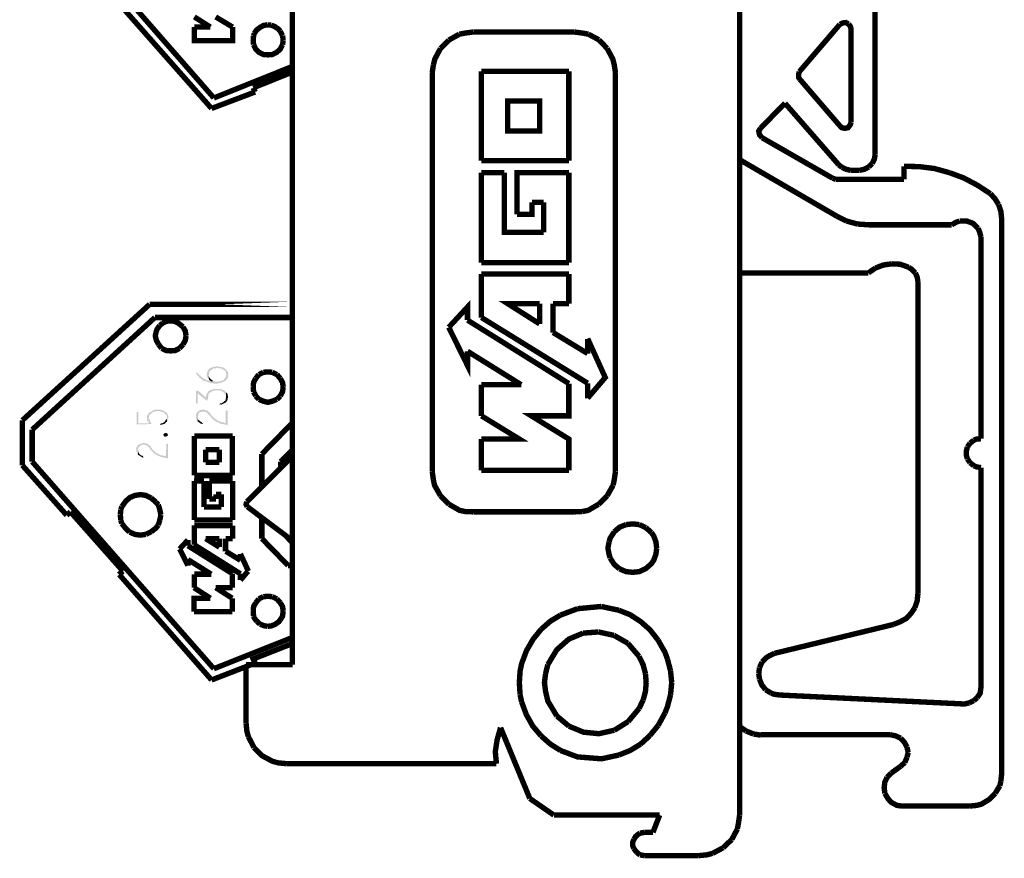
# Model space of a CAD drawing. Header units: inches. Extents: x -28.4 to 11.2, y 24.4 to 41.4.
# Tile 12 of 16: x -14.4 to -12.8, y 31.7 to 33. Entities that reach past the tile are written whole.
import ezdxf

# ---------------------------------------------------------------- set-up
doc = ezdxf.new("R2010")
doc.units = ezdxf.units.IN
doc.header["$LTSCALE"] = 1.87
doc.header["$MEASUREMENT"] = 0
doc.layers.get('0').update_dxf_attribs({"linetype": 'CONTINUOUS'})

msp = doc.modelspace()

# ---------------------------------------------------------------- hatches: boundary and pattern name
at = {"linetype": 'Continuous'}
for points in [[(-14.0392, 32.4472), (-14.0404, 32.4454), (-14.0422, 32.4449), (-14.0439, 32.4437), (-14.0463, 32.4431), (-14.0474, 32.4419), (-14.051, 32.4413), (-14.0534, 32.4407), (-14.0586, 32.4407), (-14.0604, 32.4413), (-14.0628, 32.4413), (-14.0652, 32.4419), (-14.0669, 32.4419), (-14.0681, 32.4431), (-14.0693, 32.4431), (-14.0734, 32.4449), (-14.0752, 32.4449), (-14.0776, 32.4466), (-14.0787, 32.4472), (-14.0799, 32.449), (-14.0817, 32.4496), (-14.0829, 32.4514), (-14.0834, 32.4525), (-14.0852, 32.4537), (-14.0864, 32.4555), (-14.087, 32.4578), (-14.0858, 32.4584), (-14.0829, 32.4555), (-14.0823, 32.4543), (-14.0799, 32.4525), (-14.0793, 32.4514), (-14.0782, 32.4507), (-14.0758, 32.449), (-14.0734, 32.4478), (-14.0717, 32.4466), (-14.0663, 32.4449), (-14.0646, 32.4443), (-14.0628, 32.4443), (-14.0616, 32.4437), (-14.061, 32.4454), (-14.0581, 32.4443), (-14.0557, 32.4437), (-14.0516, 32.4437), (-14.0504, 32.4443), (-14.0492, 32.4443), (-14.0474, 32.4449), (-14.0439, 32.4466), (-14.0427, 32.4478), (-14.0422, 32.449), (-14.0404, 32.4507), (-14.0398, 32.4519), (-14.0398, 32.4549), (-14.0392, 32.4472)], [(-14.0362, 32.4537), (-14.0368, 32.4514), (-14.0374, 32.4496), (-14.0392, 32.4472), (-14.0398, 32.4549), (-14.0398, 32.4572), (-14.0404, 32.4584), (-14.0409, 32.4608), (-14.0427, 32.4614), (-14.0439, 32.4626), (-14.0451, 32.4632), (-14.0492, 32.4649), (-14.0516, 32.4649), (-14.0534, 32.4655), (-14.0545, 32.4655), (-14.0557, 32.4649), (-14.0586, 32.4649), (-14.0604, 32.4643), (-14.0622, 32.4626), (-14.0652, 32.4608), (-14.0657, 32.459), (-14.0669, 32.4572), (-14.0675, 32.4472), (-14.0687, 32.449), (-14.0699, 32.4519), (-14.0705, 32.4537), (-14.0699, 32.4578), (-14.0693, 32.4596), (-14.0669, 32.4637), (-14.0628, 32.4661), (-14.0616, 32.4661), (-14.0604, 32.4667), (-14.0575, 32.4673), (-14.0534, 32.4679), (-14.051, 32.4673), (-14.0498, 32.4667), (-14.0469, 32.4667), (-14.0445, 32.4655), (-14.0433, 32.4655), (-14.0422, 32.4643), (-14.0404, 32.4632), (-14.0392, 32.4614), (-14.0374, 32.4596), (-14.0368, 32.4584), (-14.0368, 32.4561), (-14.0362, 32.4549), (-14.0362, 32.4537)], [(-14.061, 32.4454), (-14.0616, 32.4437), (-14.0646, 32.4449), (-14.0669, 32.4466), (-14.0675, 32.4537), (-14.0669, 32.4514), (-14.0657, 32.4496), (-14.0646, 32.4484), (-14.064, 32.4472), (-14.0622, 32.4466), (-14.061, 32.4454)], [(-14.0398, 32.4201), (-14.0404, 32.4218), (-14.0404, 32.423), (-14.0422, 32.4242), (-14.0427, 32.426), (-14.0445, 32.4272), (-14.048, 32.4295), (-14.0498, 32.4295), (-14.051, 32.4301), (-14.0575, 32.4301), (-14.0586, 32.4295), (-14.0604, 32.4295), (-14.0616, 32.4289), (-14.064, 32.4272), (-14.0669, 32.4254), (-14.0675, 32.4236), (-14.0681, 32.4218), (-14.0681, 32.4201), (-14.0687, 32.4159), (-14.0693, 32.4142), (-14.0711, 32.4142), (-14.0846, 32.4254), (-14.0846, 32.4094), (-14.0858, 32.4089), (-14.087, 32.41), (-14.087, 32.4289), (-14.0852, 32.4295), (-14.0834, 32.4289), (-14.0717, 32.4189), (-14.0717, 32.4207), (-14.0711, 32.4224), (-14.0711, 32.4236), (-14.0693, 32.426), (-14.0675, 32.4289), (-14.0657, 32.4295), (-14.0646, 32.4307), (-14.0628, 32.4307), (-14.061, 32.4313), (-14.0599, 32.4319), (-14.0581, 32.4319), (-14.0534, 32.4324), (-14.0463, 32.4313), (-14.0422, 32.4295), (-14.0404, 32.4277), (-14.0398, 32.4266), (-14.0398, 32.4201)], [(-14.0368, 32.4195), (-14.0374, 32.4171), (-14.038, 32.4142), (-14.0392, 32.4124), (-14.0404, 32.4112), (-14.0422, 32.41), (-14.0469, 32.4077), (-14.048, 32.4077), (-14.0504, 32.4083), (-14.0492, 32.4094), (-14.0474, 32.4094), (-14.0463, 32.41), (-14.0439, 32.4118), (-14.0427, 32.413), (-14.0409, 32.4142), (-14.0404, 32.4165), (-14.0398, 32.4266), (-14.038, 32.4254), (-14.0374, 32.423), (-14.0368, 32.4195)], [(-14.1572, 32.377), (-14.1808, 32.3764), (-14.1808, 32.3953), (-14.1791, 32.3964), (-14.1779, 32.3959), (-14.1779, 32.3782), (-14.1614, 32.3782), (-14.1608, 32.3835), (-14.1602, 32.3811), (-14.1584, 32.3799), (-14.1578, 32.3782), (-14.1572, 32.3776), (-14.1572, 32.377)], [(-14.1307, 32.3864), (-14.1313, 32.3847), (-14.1319, 32.3829), (-14.133, 32.3805), (-14.133, 32.3899), (-14.1348, 32.3917), (-14.1377, 32.3953), (-14.1389, 32.3959), (-14.1401, 32.3959), (-14.1425, 32.3964), (-14.1436, 32.3976), (-14.1466, 32.3976), (-14.1513, 32.397), (-14.1543, 32.3964), (-14.1549, 32.3953), (-14.1567, 32.3947), (-14.1578, 32.3935), (-14.1596, 32.3923), (-14.1608, 32.3906), (-14.1614, 32.3882), (-14.1619, 32.3787), (-14.1637, 32.3817), (-14.1643, 32.3841), (-14.1643, 32.3899), (-14.1631, 32.3917), (-14.1619, 32.3941), (-14.1608, 32.3947), (-14.1596, 32.3959), (-14.1578, 32.3964), (-14.1543, 32.3988), (-14.1525, 32.3994), (-14.1425, 32.3994), (-14.1407, 32.3988), (-14.1389, 32.3982), (-14.1377, 32.3982), (-14.136, 32.3964), (-14.1348, 32.3959), (-14.1324, 32.3941), (-14.1319, 32.3923), (-14.1313, 32.3906), (-14.1307, 32.3899), (-14.1307, 32.3864)], [(-14.0374, 32.3746), (-14.0392, 32.3758), (-14.0404, 32.3758), (-14.0422, 32.3764), (-14.0433, 32.3764), (-14.0445, 32.377), (-14.0463, 32.377), (-14.0474, 32.3776), (-14.0492, 32.3776), (-14.0522, 32.3799), (-14.0539, 32.3799), (-14.0551, 32.3805), (-14.0569, 32.3817), (-14.0586, 32.3829), (-14.0599, 32.3841), (-14.0616, 32.3852), (-14.0628, 32.387), (-14.0652, 32.3894), (-14.0657, 32.3906), (-14.0675, 32.3923), (-14.0711, 32.3959), (-14.0722, 32.3964), (-14.0752, 32.3964), (-14.0782, 32.3964), (-14.0817, 32.3953), (-14.0829, 32.3941), (-14.084, 32.3899), (-14.0846, 32.3811), (-14.087, 32.3847), (-14.087, 32.3923), (-14.0858, 32.3953), (-14.0823, 32.3982), (-14.0793, 32.3994), (-14.0782, 32.3994), (-14.0734, 32.3994), (-14.0722, 32.3988), (-14.0687, 32.3976), (-14.0675, 32.3959), (-14.0657, 32.3953), (-14.0652, 32.3941), (-14.064, 32.3923), (-14.0628, 32.3912), (-14.0616, 32.3888), (-14.0604, 32.3882), (-14.0586, 32.3864), (-14.0575, 32.3852), (-14.0551, 32.3841), (-14.0539, 32.3829), (-14.0522, 32.3817), (-14.0463, 32.3799), (-14.0445, 32.3799), (-14.0404, 32.3782), (-14.0404, 32.3982), (-14.0374, 32.3988), (-14.0374, 32.3746)], [(-14.1608, 32.3835), (-14.1614, 32.3782), (-14.1614, 32.3876), (-14.1614, 32.3847), (-14.1608, 32.3835)], [(-14.133, 32.3805), (-14.1348, 32.3799), (-14.1354, 32.3782), (-14.1366, 32.3776), (-14.1419, 32.3758), (-14.1436, 32.3758), (-14.1442, 32.377), (-14.1419, 32.3782), (-14.1401, 32.3782), (-14.1366, 32.3805), (-14.1348, 32.3835), (-14.1336, 32.3847), (-14.133, 32.3852), (-14.133, 32.3805)], [(-14.0758, 32.3782), (-14.0776, 32.377), (-14.0805, 32.3782), (-14.0829, 32.3799), (-14.0846, 32.3811), (-14.0846, 32.3852), (-14.0834, 32.3835), (-14.0817, 32.3823), (-14.0805, 32.3811), (-14.0793, 32.3805), (-14.0782, 32.3799), (-14.0776, 32.3787), (-14.0758, 32.3782)], [(-14.1313, 32.3599), (-14.1324, 32.3581), (-14.1366, 32.3569), (-14.1384, 32.3593), (-14.1384, 32.361), (-14.1366, 32.3628), (-14.1336, 32.3628), (-14.1324, 32.3622), (-14.1319, 32.361), (-14.1313, 32.3599)], [(-14.1313, 32.3227), (-14.1324, 32.3233), (-14.1336, 32.3233), (-14.1354, 32.3239), (-14.1413, 32.325), (-14.1472, 32.3274), (-14.149, 32.328), (-14.1525, 32.3304), (-14.1596, 32.3374), (-14.1608, 32.3404), (-14.1619, 32.341), (-14.1631, 32.3422), (-14.1649, 32.3433), (-14.1673, 32.3445), (-14.1726, 32.3445), (-14.1749, 32.3427), (-14.1773, 32.341), (-14.1779, 32.3392), (-14.1785, 32.3374), (-14.1785, 32.3286), (-14.1796, 32.3304), (-14.1796, 32.3315), (-14.1808, 32.3339), (-14.1814, 32.338), (-14.1808, 32.3404), (-14.1796, 32.3416), (-14.1785, 32.3445), (-14.1761, 32.3451), (-14.1732, 32.3463), (-14.1696, 32.3475), (-14.1667, 32.3469), (-14.1661, 32.3463), (-14.1637, 32.3457), (-14.1614, 32.3445), (-14.1584, 32.3416), (-14.1567, 32.3386), (-14.1561, 32.3374), (-14.1543, 32.3357), (-14.1525, 32.3339), (-14.1496, 32.3315), (-14.1472, 32.3304), (-14.146, 32.3298), (-14.1425, 32.328), (-14.1407, 32.328), (-14.1384, 32.3268), (-14.136, 32.3268), (-14.1348, 32.3256), (-14.1336, 32.3463), (-14.1313, 32.3463), (-14.1313, 32.3227)], [(-14.1702, 32.3244), (-14.1714, 32.3244), (-14.1755, 32.3268), (-14.1773, 32.328), (-14.1785, 32.3286), (-14.1785, 32.3351), (-14.1779, 32.3333), (-14.1773, 32.3315), (-14.1744, 32.328), (-14.1726, 32.3274), (-14.1714, 32.3274), (-14.1702, 32.3256), (-14.1702, 32.3244)]]:
    msp.add_hatch(color=256, dxfattribs=at).paths.add_polyline_path(points)

# ---------------------------------------------------------------- linework, layer by layer
at = {"const_width": 0.0085}
for points in [[(-13.2324, 31.762), (-13.2324, 34.9816)], [(-13.9359, 34.7449), (-13.9359, 31.9987)], [(-13.0193, 33.7799), (-13.0193, 32.8007)], [(-14.3449, 33.2168), (-14.0592, 32.8899)], [(-14.208, 33.038), (-14.0628, 32.8734)], [(-14.0646, 33.0014), (-14.0899, 33.0174)], [(-14.0297, 33.0014), (-14.0563, 33.0174)], [(-13.0612, 33.0061), (-13.0653, 33.0085), (-13.07, 33.0079), (-13.0748, 33.0056)], [(-14.0646, 33.0014), (-14.0899, 33.0014)], [(-14.0899, 33.0014), (-14.0899, 32.9802), (-14.0297, 32.9802), (-14.0297, 33.0014)], [(-13.9749, 33.005), (-13.9814, 33.0038), (-13.9867, 33.0008), (-13.992, 32.9967), (-13.9955, 32.9914)], [(-13.9689, 33.0044), (-13.9749, 33.005)], [(-13.9548, 32.9949), (-13.9572, 32.9979), (-13.9631, 33.002), (-13.9689, 33.0044)], [(-13.9512, 32.9879), (-13.9548, 32.9949)], [(-13.6508, 32.9937), (-13.6638, 32.992), (-13.6732, 32.9902)], [(-13.6508, 32.9937), (-13.4927, 32.9937)], [(-13.4702, 32.9902), (-13.4797, 32.992), (-13.4927, 32.9937)], [(-13.1385, 32.9312), (-13.0748, 33.0056)], [(-13.0571, 32.8521), (-13.0571, 32.9985), (-13.0583, 33.0026), (-13.0612, 33.0061)], [(-13.9967, 32.9879), (-13.9973, 32.9808), (-13.9967, 32.9737)], [(-13.9955, 32.9914), (-13.9967, 32.9879)], [(-13.9501, 32.9808), (-13.9512, 32.9879)], [(-13.9512, 32.9737), (-13.9501, 32.9808), (-13.9501, 32.9808)], [(-13.6898, 32.9808), (-13.7028, 32.9678)], [(-13.6732, 32.9902), (-13.6898, 32.9808)], [(-13.4537, 32.9814), (-13.4702, 32.9902)], [(-13.4407, 32.9678), (-13.4537, 32.9814)], [(-13.9967, 32.9737), (-13.9932, 32.9666), (-13.9884, 32.9619), (-13.9814, 32.9583), (-13.9743, 32.9577), (-13.9672, 32.9583), (-13.9601, 32.9619), (-13.9548, 32.9666), (-13.9512, 32.9737)], [(-13.7028, 32.9678), (-13.7116, 32.9513), (-13.714, 32.9418)], [(-13.4277, 32.93), (-13.4295, 32.9418), (-13.4319, 32.9513), (-13.4407, 32.9678)], [(-14.0592, 32.8899), (-13.9359, 32.9394)], [(-13.9973, 32.9058), (-13.9359, 32.9306)], [(-13.714, 32.9418), (-13.7157, 32.93)], [(-13.7157, 32.302), (-13.7157, 32.93)], [(-13.5009, 32.9318), (-13.6384, 32.9318)], [(-13.6384, 32.7913), (-13.6384, 32.9318)], [(-13.5009, 32.7913), (-13.5009, 32.9318)], [(-13.4277, 32.302), (-13.4277, 32.93)], [(-13.1385, 32.9312), (-13.1397, 32.9271), (-13.1397, 32.9223), (-13.1373, 32.9188)], [(-13.1373, 32.9188), (-13.0754, 32.8468)], [(-14.0628, 32.8734), (-13.9943, 32.8993)], [(-13.9943, 32.8993), (-13.9973, 32.9058)], [(-13.547, 32.8851), (-13.547, 32.8379), (-13.5971, 32.8379), (-13.5971, 32.8851), (-13.547, 32.8851)], [(-13.1993, 32.8426), (-13.161, 32.8816)], [(-13.161, 32.8816), (-13.0765, 32.7848)], [(-13.0754, 32.8468), (-13.0718, 32.8432), (-13.0665, 32.8421), (-13.0618, 32.8432), (-13.0583, 32.848), (-13.0571, 32.8521)], [(-13.1993, 32.8426), (-13.2023, 32.8379), (-13.2011, 32.832), (-13.197, 32.8273)], [(-13.197, 32.8273), (-13.086, 32.7636)], [(-13.5009, 32.7913), (-13.6384, 32.7913)], [(-13.2318, 32.7925), (-13.0795, 32.7039)], [(-13.024, 32.7866), (-13.0205, 32.7937), (-13.0193, 32.8007)], [(-13.0765, 32.7848), (-13.0713, 32.7807)], [(-13.0713, 32.7807), (-13.0648, 32.7777), (-13.0577, 32.776)], [(-13.0441, 32.776), (-13.0577, 32.776)], [(-13.0441, 32.776), (-13.0364, 32.7777), (-13.0293, 32.7813)], [(-13.0293, 32.7813), (-13.024, 32.7866)], [(-12.9738, 32.7824), (-12.9738, 32.7618)], [(-12.9024, 32.7724), (-12.926, 32.7789), (-12.9497, 32.7819), (-12.9738, 32.7824)], [(-13.6024, 32.7724), (-13.6384, 32.7724)], [(-13.6384, 32.6308), (-13.6384, 32.7724)], [(-13.5405, 32.6786), (-13.6024, 32.6786), (-13.6024, 32.7724)], [(-13.5824, 32.7069), (-13.5824, 32.7724), (-13.5009, 32.7724)], [(-13.5009, 32.6308), (-13.5009, 32.7724)], [(-13.086, 32.7636), (-13.0807, 32.7618)], [(-12.9738, 32.7618), (-13.0807, 32.7618)], [(-12.8381, 32.7394), (-12.8588, 32.7529), (-12.88, 32.7641), (-12.9024, 32.7724)], [(-12.8251, 32.7222), (-12.831, 32.7317), (-12.8381, 32.7394)], [(-13.5587, 32.7258), (-13.5587, 32.7069), (-13.5824, 32.7069)], [(-13.5405, 32.7258), (-13.5587, 32.7258)], [(-13.5405, 32.6786), (-13.5405, 32.7258)], [(-12.8204, 32.701), (-12.8216, 32.7116), (-12.8251, 32.7222)], [(-13.0795, 32.7039), (-13.0642, 32.6963)], [(-12.8204, 32.701), (-12.8204, 31.8263)], [(-13.0642, 32.6963), (-13.047, 32.6916)], [(-13.047, 32.6916), (-13.0293, 32.6904)], [(-12.8989, 32.6904), (-13.0293, 32.6904)], [(-12.8865, 32.6963), (-12.8918, 32.6945), (-12.8989, 32.6904)], [(-12.8576, 32.6851), (-12.8653, 32.6927), (-12.8753, 32.6963), (-12.8865, 32.6963)], [(-12.8529, 32.6715), (-12.8552, 32.6798), (-12.8576, 32.6851)], [(-12.8529, 32.6715), (-12.8529, 32.3539)], [(-13.5009, 32.6308), (-13.6384, 32.6308)], [(-13.0187, 32.6225), (-13.0299, 32.6148)], [(-12.9933, 32.629), (-13.0063, 32.6272), (-13.0187, 32.6225)], [(-12.9668, 32.6237), (-12.9798, 32.6284), (-12.9933, 32.629)], [(-12.9561, 32.6148), (-12.9615, 32.6202), (-12.9668, 32.6237)], [(-13.5009, 32.6131), (-13.6384, 32.6131)], [(-13.6384, 32.5446), (-13.6384, 32.6131)], [(-13.5009, 32.6131), (-13.5009, 32.5664)], [(-13.0299, 32.6148), (-13.2324, 32.6148)], [(-12.952, 32.6013), (-12.9532, 32.6083), (-12.9561, 32.6148)], [(-12.952, 32.1102), (-12.952, 32.6013)], [(-14.1602, 32.5653), (-14.3603, 32.3829)], [(-13.9359, 32.5653), (-14.1602, 32.5653), (-13.9359, 32.5653), (-13.9359, 32.5653)], [(-13.6603, 32.5405), (-13.6603, 32.5611), (-13.6898, 32.5292)], [(-13.547, 32.5346), (-13.5971, 32.5664), (-13.547, 32.5664)], [(-13.547, 32.5346), (-13.547, 32.5664)], [(-13.5257, 32.521), (-13.5257, 32.5664)], [(-13.5009, 32.5664), (-13.5257, 32.5664)], [(-14.1519, 32.5446), (-14.3449, 32.3681)], [(-13.9359, 32.5446), (-14.1519, 32.5446)], [(-13.4714, 32.4413), (-13.6384, 32.5446)], [(-14.1442, 32.5322), (-14.1484, 32.5263), (-14.1496, 32.5234), (-14.1513, 32.5157), (-14.1496, 32.5086), (-14.146, 32.5021)], [(-14.1395, 32.5357), (-14.1442, 32.5322)], [(-14.1277, 32.5393), (-14.1336, 32.5387), (-14.1395, 32.5357)], [(-14.1077, 32.5298), (-14.1106, 32.5322), (-14.1159, 32.5363), (-14.1218, 32.5387), (-14.1277, 32.5393)], [(-14.1029, 32.5157), (-14.1041, 32.5234), (-14.1077, 32.5298)], [(-13.6898, 32.5292), (-13.6603, 32.4691), (-13.6603, 32.4915)], [(-13.5009, 32.4407), (-13.6603, 32.5405)], [(-14.1077, 32.5021), (-14.1041, 32.5086), (-14.1029, 32.5157), (-14.1029, 32.5157)], [(-13.4714, 32.4879), (-13.5257, 32.521)], [(-13.4714, 32.5115), (-13.4437, 32.4502), (-13.4714, 32.4177)], [(-14.146, 32.5021), (-14.1413, 32.4962)], [(-14.1413, 32.4962), (-14.1342, 32.4927), (-14.1271, 32.4921), (-14.12, 32.4927), (-14.113, 32.4962)], [(-14.113, 32.4962), (-14.1077, 32.5021)], [(-13.4714, 32.4879), (-13.4714, 32.5109)], [(-13.5759, 32.4389), (-13.6603, 32.4915)], [(-13.9884, 32.4549), (-13.9932, 32.449)], [(-13.9814, 32.4584), (-13.9884, 32.4549)], [(-13.9672, 32.4584), (-13.9743, 32.459), (-13.9814, 32.4584)], [(-13.9601, 32.4549), (-13.9672, 32.4584)], [(-13.9548, 32.449), (-13.9601, 32.4549)], [(-13.9932, 32.449), (-13.9967, 32.4425), (-13.9973, 32.4354)], [(-13.9973, 32.4354), (-13.9967, 32.4277)], [(-13.9501, 32.4354), (-13.9512, 32.4425), (-13.9548, 32.449)], [(-13.9548, 32.4212), (-13.9512, 32.4277), (-13.9501, 32.4354), (-13.9501, 32.4354)], [(-13.6384, 32.4389), (-13.5759, 32.4389)], [(-13.6384, 32.3899), (-13.6384, 32.4389)], [(-13.5009, 32.4407), (-13.5009, 32.3899), (-13.5599, 32.3899), (-13.5009, 32.3534), (-13.5009, 32.3044)], [(-13.4714, 32.4177), (-13.4714, 32.4413)], [(-13.9967, 32.4277), (-13.9932, 32.4212)], [(-13.9932, 32.4212), (-13.9884, 32.4159)], [(-13.9601, 32.4159), (-13.9548, 32.4212)], [(-13.9884, 32.4159), (-13.9814, 32.413), (-13.9743, 32.4112), (-13.9672, 32.413), (-13.9601, 32.4159)], [(-13.6384, 32.3899), (-13.5788, 32.3534), (-13.6384, 32.3534)], [(-14.3603, 32.3829), (-14.3603, 32.3121)], [(-13.9359, 32.3787), (-13.9837, 32.3298)], [(-14.3449, 32.3681), (-14.3449, 32.3179)], [(-14.0297, 32.3581), (-14.0899, 32.3581)], [(-14.0899, 32.2961), (-14.0899, 32.3581)], [(-14.0303, 32.2961), (-14.0303, 32.3581)], [(-13.6384, 32.3044), (-13.6384, 32.3534)], [(-12.87, 32.3469), (-12.8741, 32.341)], [(-12.8641, 32.3516), (-12.87, 32.3469)], [(-12.8529, 32.3539), (-12.8599, 32.3534), (-12.8641, 32.3516)], [(-14.0504, 32.3368), (-14.0722, 32.3368)], [(-14.0722, 32.3168), (-14.0722, 32.3368)], [(-14.0504, 32.3368), (-14.0504, 32.3168)], [(-13.9837, 32.3298), (-13.9837, 32.2784)], [(-13.9359, 32.3362), (-13.9542, 32.3179)], [(-12.8741, 32.341), (-12.8759, 32.3345), (-12.8759, 32.328), (-12.8741, 32.3221)], [(-14.3603, 32.3121), (-14.2906, 32.2336)], [(-14.3449, 32.3179), (-14.0592, 31.9922)], [(-14.0722, 32.3168), (-14.0504, 32.3168)], [(-13.9377, 32.3244), (-14.0073, 32.2548)], [(-13.9542, 32.3179), (-13.9542, 32.3079)], [(-13.9377, 32.3244), (-13.9359, 32.3215)], [(-12.8741, 32.3221), (-12.87, 32.3162)], [(-12.87, 32.3162), (-12.8641, 32.3115)], [(-12.8641, 32.3115), (-12.8599, 32.3097), (-12.8529, 32.3085)], [(-14.0297, 32.2961), (-14.0899, 32.2961)], [(-13.7157, 32.302), (-13.714, 32.2896)], [(-13.6384, 32.3044), (-13.5009, 32.3044)], [(-13.4313, 32.2808), (-13.4295, 32.2896), (-13.4277, 32.302)], [(-12.8529, 32.3085), (-12.8529, 31.9621)], [(-14.0746, 32.2873), (-14.0905, 32.2873)], [(-14.0899, 32.2259), (-14.0899, 32.2873)], [(-14.0746, 32.2873), (-14.0746, 32.2465)], [(-14.0297, 32.2873), (-14.0663, 32.2873)], [(-14.0663, 32.2873), (-14.0663, 32.259)], [(-14.0297, 32.2259), (-14.0297, 32.2873)], [(-13.714, 32.2896), (-13.7122, 32.2808), (-13.7028, 32.2642)], [(-13.4407, 32.2642), (-13.4313, 32.2808)], [(-14.1578, 32.2607), (-14.1661, 32.2648), (-14.1744, 32.266), (-14.1832, 32.2648), (-14.1915, 32.2613), (-14.1979, 32.2554), (-14.2039, 32.2471)], [(-14.0474, 32.2666), (-14.0557, 32.2666)], [(-14.0557, 32.259), (-14.0557, 32.2666)], [(-14.0474, 32.2465), (-14.0474, 32.2666)], [(-13.7028, 32.2642), (-13.6892, 32.2507)], [(-13.4543, 32.2507), (-13.4407, 32.2642)], [(-14.1502, 32.2542), (-14.1578, 32.2607)], [(-14.1466, 32.2501), (-14.1502, 32.2542)], [(-14.1425, 32.2342), (-14.1442, 32.2424), (-14.1466, 32.2501)], [(-14.0663, 32.259), (-14.0557, 32.259)], [(-14.0073, 32.2548), (-14.0085, 32.2507), (-14.0067, 32.2471)], [(-13.6892, 32.2507), (-13.6727, 32.2412), (-13.6638, 32.2394), (-13.6508, 32.2389)], [(-13.4797, 32.2394), (-13.4708, 32.2412), (-13.4543, 32.2507)], [(-14.2906, 32.2336), (-14.2847, 32.2389)], [(-14.2847, 32.2389), (-14.2021, 32.1456)], [(-14.2056, 32.2424), (-14.2062, 32.2342)], [(-14.2062, 32.2342), (-14.2056, 32.2259)], [(-14.2039, 32.2471), (-14.2056, 32.2424)], [(-14.1442, 32.2259), (-14.1425, 32.2342)], [(-14.1425, 32.2342), (-14.1425, 32.2342)], [(-14.0474, 32.2465), (-14.0746, 32.2465)], [(-14.0067, 32.2471), (-13.9377, 32.1952)], [(-13.6508, 32.2389), (-13.4927, 32.2389)], [(-13.4927, 32.2389), (-13.4797, 32.2394)], [(-14.2056, 32.2259), (-14.2039, 32.2206)], [(-14.2039, 32.2206), (-14.1979, 32.2129), (-14.1915, 32.207)], [(-14.1578, 32.2076), (-14.1502, 32.2135), (-14.1466, 32.2182)], [(-14.1466, 32.2182), (-14.1442, 32.2259)], [(-14.0297, 32.2259), (-14.0899, 32.2259)], [(-14.0899, 32.1875), (-14.0899, 32.2176)], [(-13.9837, 32.23), (-13.9837, 32.1969)], [(-13.4112, 32.2188), (-13.4212, 32.2147), (-13.4295, 32.2076)], [(-13.39, 32.2188), (-13.4006, 32.22), (-13.4112, 32.2188)], [(-13.3799, 32.2141), (-13.39, 32.2188)], [(-14.1915, 32.207), (-14.1832, 32.2035), (-14.1749, 32.2023), (-14.1661, 32.2035)], [(-14.1661, 32.2035), (-14.1578, 32.2076)], [(-14.0297, 32.217), (-14.0899, 32.217)], [(-14.0297, 32.1969), (-14.0297, 32.217)], [(-13.4295, 32.2076), (-13.436, 32.1975), (-13.4377, 32.1917)], [(-13.3711, 32.2064), (-13.3799, 32.2141)], [(-13.3628, 32.1816), (-13.364, 32.1917), (-13.3675, 32.2011), (-13.3711, 32.2064)], [(-14.113, 32.1805), (-14.1, 32.1946)], [(-14.1, 32.1857), (-14.1, 32.1946)], [(-14.0174, 32.1415), (-14.0905, 32.1875)], [(-14.0504, 32.1834), (-14.0722, 32.1969)], [(-14.0504, 32.1969), (-14.0722, 32.1969)], [(-14.0504, 32.1834), (-14.0504, 32.1969)], [(-14.0409, 32.1769), (-14.0409, 32.1969)], [(-14.0297, 32.1969), (-14.0404, 32.1969)], [(-13.9424, 32.1545), (-13.9837, 32.1969)], [(-13.9359, 32.1905), (-13.9465, 32.2017)], [(-13.9359, 32.1987), (-13.9377, 32.1952)], [(-13.4377, 32.1917), (-13.4395, 32.1816), (-13.4377, 32.1722), (-13.436, 32.1663)], [(-14.113, 32.1805), (-14.1, 32.1545)], [(-14.0297, 32.1415), (-14.1, 32.1857)], [(-14.0404, 32.1769), (-14.0174, 32.1627)], [(-14.0049, 32.1456), (-14.0174, 32.1728)], [(-14.0174, 32.1627), (-14.0174, 32.1728)], [(-13.4212, 32.1492), (-13.4112, 32.145), (-13.4006, 32.1438), (-13.39, 32.145), (-13.3799, 32.1497), (-13.3711, 32.1574), (-13.3675, 32.1627), (-13.364, 32.1722), (-13.3628, 32.1816)], [(-13.3628, 32.1816), (-13.3628, 32.1816)], [(-14.0634, 32.1409), (-14.1, 32.1639)], [(-14.1, 32.1545), (-14.1, 32.1639)], [(-13.436, 32.1663), (-13.4295, 32.1562), (-13.4212, 32.1492)], [(-14.2021, 32.1456), (-14.2086, 32.1403)], [(-14.208, 32.1403), (-14.0628, 31.9745)], [(-14.0899, 32.1197), (-14.0899, 32.1409)], [(-14.0899, 32.1409), (-14.0634, 32.1409)], [(-14.0303, 32.1197), (-14.0303, 32.1415)], [(-14.0055, 32.1456), (-14.0174, 32.1315)], [(-14.0174, 32.1315), (-14.0174, 32.1415)], [(-13.9359, 32.1545), (-13.9424, 32.1545)], [(-14.0646, 32.1031), (-14.0905, 32.1197)], [(-14.0303, 32.1031), (-14.0563, 32.1197)], [(-14.0563, 32.1197), (-14.0297, 32.1197)], [(-12.9567, 32.0884), (-12.9532, 32.099), (-12.952, 32.1102)], [(-14.0905, 32.0819), (-14.0905, 32.1031), (-14.0646, 32.1031)], [(-14.0303, 32.1031), (-14.0303, 32.0819)], [(-13.9932, 32.096), (-13.9967, 32.0901), (-13.9973, 32.083)], [(-13.9884, 32.102), (-13.9932, 32.096)], [(-13.9814, 32.1055), (-13.9884, 32.102)], [(-13.9672, 32.1055), (-13.9743, 32.1061), (-13.9814, 32.1055)], [(-13.9601, 32.102), (-13.9672, 32.1055)], [(-13.9548, 32.096), (-13.9601, 32.102)], [(-13.9501, 32.083), (-13.9512, 32.0901), (-13.9548, 32.096)], [(-14.0303, 32.0819), (-14.0905, 32.0819)], [(-13.9973, 32.083), (-13.9967, 32.0748)], [(-13.9548, 32.0689), (-13.9512, 32.0748), (-13.9501, 32.083), (-13.9501, 32.083)], [(-13.4873, 32.0866), (-13.5139, 32.0766)], [(-13.4502, 32.0901), (-13.4873, 32.0866)], [(-13.4224, 32.0842), (-13.4502, 32.0901)], [(-13.3605, 32.037), (-13.3734, 32.0535), (-13.3882, 32.0665), (-13.4047, 32.0772), (-13.4224, 32.0842)], [(-12.9904, 32.0618), (-12.9803, 32.0659), (-12.9703, 32.0712), (-12.9626, 32.0795), (-12.9567, 32.0884)], [(-13.9967, 32.0748), (-13.9955, 32.0718), (-13.9914, 32.0665)], [(-13.9914, 32.0665), (-13.9867, 32.0624)], [(-13.9749, 32.0589), (-13.9689, 32.0595), (-13.9631, 32.0618), (-13.9572, 32.0659), (-13.9548, 32.0689)], [(-13.5139, 32.0766), (-13.5298, 32.0671), (-13.5446, 32.0541)], [(-13.9867, 32.0624), (-13.9808, 32.06), (-13.9749, 32.0589)], [(-13.5446, 32.0541), (-13.557, 32.0388), (-13.5676, 32.0205), (-13.5753, 31.9998), (-13.5776, 31.9886), (-13.5788, 31.9703)], [(-13.4785, 32.0482), (-13.5009, 32.0388), (-13.5198, 32.0222), (-13.534, 31.9987)], [(-13.4543, 32.05), (-13.4785, 32.0482)], [(-13.4301, 32.0447), (-13.4543, 32.05)], [(-12.9904, 32.0618), (-13.1775, 32.0164)], [(-13.9359, 32.0317), (-13.9973, 32.0075), (-13.9943, 32.001), (-14.0628, 31.9745)], [(-14.0592, 31.9922), (-13.9359, 32.0412)], [(-13.4082, 32.0323), (-13.4301, 32.0447)], [(-13.3905, 32.0116), (-13.4082, 32.0323)], [(-13.3457, 32.0069), (-13.3498, 32.0181), (-13.3605, 32.037)], [(-13.1775, 32.0164), (-13.1852, 32.0128), (-13.1899, 32.0099), (-13.197, 32.0028)], [(-13.3805, 31.9845), (-13.384, 31.9981), (-13.3905, 32.0116)], [(-13.341, 31.9886), (-13.3457, 32.0069)], [(-13.197, 32.0028), (-13.2011, 31.9939)], [(-14.0085, 31.9066), (-14.0085, 31.9987)], [(-14.0085, 31.9987), (-13.9353, 31.9987)], [(-13.534, 31.9987), (-13.5375, 31.9845)], [(-13.3392, 31.9703), (-13.341, 31.9886)], [(-13.2011, 31.9939), (-13.2023, 31.9845)], [(-13.5788, 31.9703), (-13.5776, 31.9514)], [(-13.5375, 31.9845), (-13.5393, 31.9703), (-13.5375, 31.9562), (-13.534, 31.9414), (-13.5198, 31.9178)], [(-13.384, 31.9432), (-13.3805, 31.9562), (-13.3793, 31.9703), (-13.3793, 31.9703)], [(-13.3793, 31.9703), (-13.3805, 31.9845)], [(-13.341, 31.9514), (-13.3392, 31.9703)], [(-13.3392, 31.9703), (-13.3392, 31.9703)], [(-13.2023, 31.9845), (-13.2011, 31.9756)], [(-13.2011, 31.9756), (-13.1975, 31.9668), (-13.1916, 31.9591)], [(-13.1916, 31.9591), (-13.1828, 31.9538)], [(-12.8588, 31.9467), (-12.8541, 31.9538), (-12.8529, 31.9627)], [(-13.5776, 31.9514), (-13.5753, 31.9402)], [(-13.5753, 31.9402), (-13.5676, 31.9196), (-13.5576, 31.9019), (-13.5446, 31.8865)], [(-13.3905, 31.9296), (-13.384, 31.9432)], [(-13.3498, 31.9225), (-13.3457, 31.9331), (-13.341, 31.9514)], [(-13.1828, 31.9538), (-13.1781, 31.952), (-13.1692, 31.9508)], [(-13.1692, 31.9508), (-12.8788, 31.9367), (-12.8712, 31.9385)], [(-12.8712, 31.9385), (-12.8641, 31.942)], [(-12.8641, 31.942), (-12.8588, 31.9467)], [(-13.4077, 31.909), (-13.3905, 31.9296)], [(-13.5198, 31.9178), (-13.5009, 31.9019)], [(-13.4295, 31.8954), (-13.4077, 31.909)], [(-13.3605, 31.903), (-13.3498, 31.9225)], [(-14.0085, 31.9066), (-14.0073, 31.8942), (-14.0049, 31.8853)], [(-13.6083, 31.8995), (-13.6137, 31.8806), (-13.6166, 31.8617), (-13.6148, 31.8428)], [(-13.6083, 31.8995), (-13.5623, 31.788)], [(-13.5009, 31.9019), (-13.4779, 31.8924), (-13.4537, 31.89), (-13.4295, 31.8954)], [(-13.3734, 31.8871), (-13.3605, 31.903)], [(-13.2324, 31.9013), (-13.2223, 31.8942)], [(-13.2223, 31.8942), (-13.2105, 31.8895)], [(-14.0049, 31.8853), (-13.9961, 31.8682)], [(-13.5446, 31.8865), (-13.5298, 31.8735), (-13.5139, 31.8635)], [(-13.3882, 31.8735), (-13.3734, 31.8871)], [(-13.2105, 31.8895), (-13.1987, 31.8877)], [(-12.9951, 31.8883), (-13.1987, 31.8883)], [(-12.9792, 31.883), (-12.9868, 31.8865), (-12.9951, 31.8883)], [(-12.9691, 31.8688), (-12.9733, 31.8765), (-12.9792, 31.883)], [(-13.9961, 31.8682), (-13.9831, 31.8552), (-13.9666, 31.8464), (-13.9572, 31.844), (-13.9442, 31.8428)], [(-13.5139, 31.8635), (-13.4873, 31.8535), (-13.4496, 31.8505), (-13.4224, 31.8564)], [(-13.4224, 31.8564), (-13.4047, 31.8635), (-13.3882, 31.8735)], [(-12.9674, 31.8605), (-12.9691, 31.8688)], [(-12.9727, 31.8446), (-12.9691, 31.8529)], [(-12.9691, 31.8529), (-12.9674, 31.8605)], [(-13.9442, 31.8428), (-13.6148, 31.8428)], [(-12.9792, 31.8387), (-12.9939, 31.8281)], [(-12.9792, 31.8387), (-12.9727, 31.8446)], [(-13.0004, 31.8216), (-13.004, 31.8139), (-13.0051, 31.8051), (-13.004, 31.7962)], [(-12.9939, 31.8281), (-13.0004, 31.8216)], [(-12.8233, 31.808), (-12.8216, 31.8151)], [(-12.8216, 31.8151), (-12.8204, 31.8263)], [(-12.8304, 31.7962), (-12.8233, 31.808)], [(-13.5623, 31.788), (-13.5245, 31.762)], [(-13.004, 31.7962), (-12.9992, 31.788), (-12.9939, 31.782), (-12.9851, 31.7773), (-12.9768, 31.7761)], [(-12.8706, 31.7761), (-12.8593, 31.7773), (-12.8523, 31.7791), (-12.8405, 31.7862), (-12.8304, 31.7962)], [(-12.8706, 31.7761), (-12.9768, 31.7761)], [(-13.5245, 31.762), (-13.3581, 31.762)], [(-13.3581, 31.762), (-13.3687, 31.7348)], [(-13.2341, 31.7502), (-13.2324, 31.762)], [(-13.2447, 31.7236), (-13.2359, 31.7401)], [(-13.2359, 31.7401), (-13.2341, 31.7502)], [(-13.3988, 31.7236), (-13.4006, 31.7189), (-13.4006, 31.7142), (-13.3988, 31.7095)], [(-13.3888, 31.7336), (-13.3917, 31.7319), (-13.3959, 31.7283), (-13.3988, 31.7236)], [(-13.3817, 31.7348), (-13.3888, 31.7336)], [(-13.3687, 31.7348), (-13.3817, 31.7348)], [(-13.2583, 31.7106), (-13.2447, 31.7236)], [(-13.3988, 31.7095), (-13.3959, 31.7053), (-13.3917, 31.7012), (-13.3888, 31.6994)], [(-13.2749, 31.7018), (-13.2583, 31.7106)], [(-13.3888, 31.6994), (-13.3817, 31.6982)], [(-13.2967, 31.6982), (-13.3817, 31.6982)], [(-13.2967, 31.6982), (-13.2843, 31.6994), (-13.2749, 31.7018)]]:
    msp.add_lwpolyline(points, dxfattribs=at)

doc.saveas('drawing.dxf')
